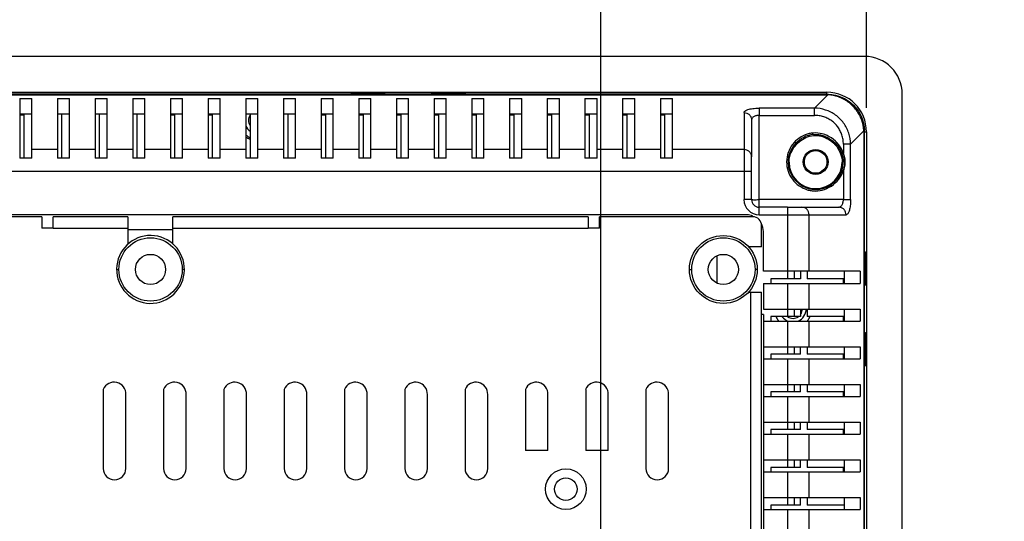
# Model space of a CAD drawing. Header units: inches. Extents: x -137 to 34, y 0 to 22.
# Tile 19 of 37: x 10.2 to 12.77, y 17.06 to 18.37. Entities that reach past the tile are written whole.
import ezdxf

# ---------------------------------------------------------------- set-up
doc = ezdxf.new("R2010")
doc.units = ezdxf.units.IN
doc.header["$LTSCALE"] = 1.87
doc.header["$MEASUREMENT"] = 0
doc.layers.get('0').update_dxf_attribs({"linetype": 'CONTINUOUS'})
doc.layers.add('DIMENSIONS', color=7, linetype='CONTINUOUS')
doc.styles.get("Standard").update_dxf_attribs({"font": 'txt', "width": 0.8})
doc.dimstyles.new('DIMSTYLE_1', dxfattribs={"dimtxt": 0.125, "dimasz": 0.18, "dimexe": 0.18, "dimexo": 0.0625, "dimgap": 0.09, "dimtad": 0, "dimtih": 1, "dimtoh": 1, "dimdec": 1, "dimlfac": 2, "dimzin": 4, "dimdsep": 46, "dimtxsty": 'STANDARD', "dimblk": '_FILLED', "dimblk1": '_FILLED', "dimblk2": '_FILLED', "dimcen": 0.09, "dimadec": 0, "dimazin": 0, "dimtp": 0.1, "dimtm": 0.1, "dimtfac": 1, "dimtdec": 1, "dimtofl": 0, "dimtmove": 0, "dimatfit": 3, "dimldrblk": '_FILLED', "dimfxl": 1, "dimtolj": 1, "dimtzin": 4, "dimarcsym": 0})

# ---------------------------------------------------------------- blocks, each defined once
blk = doc.blocks.new('_FILLED')
at = {"color": 0, "linetype": 'BYBLOCK'}
blk.add_solid([(0, 0), (-1, 0.174), (-1, -0.174)], dxfattribs=at)
blk = doc.blocks.new('*D0')
at = {"layer": 'DIMENSIONS', "color": 2, "linetype": 'CONTINUOUS'}
for p, q in [((6.4717, 18.1597), (6.4717, 19.9005)), ((12.4065, 18.1633), (12.4065, 19.9005)), ((6.4717, 19.7755), (8.7141, 19.7755)), ((12.4065, 19.7755), (10.1641, 19.7755))]:
    blk.add_line(p, q, dxfattribs=at)
at = {"layer": 'DIMENSIONS', "color": 2, "linetype": 'CONTINUOUS', "xscale": 0.18, "yscale": 0.18, "zscale": 0.18, "rotation": 180}
blk.add_blockref('_FILLED', (6.4717, 19.7755), dxfattribs=at)
at = {"layer": 'DIMENSIONS', "color": 2, "linetype": 'CONTINUOUS', "xscale": 0.18, "yscale": 0.18, "zscale": 0.18}
blk.add_blockref('_FILLED', (12.4065, 19.7755), dxfattribs=at)
at = {"layer": 'DIMENSIONS', "color": 2, "linetype": 'CONTINUOUS', "width": 0.8}
for s, p in [('301.5', (8.7766, 19.713)), ('[', (9.4016, 19.713)), ('11.87', (9.5016, 19.713)), (']', (10.0016, 19.713))]:
    blk.add_text(s, height=0.125, dxfattribs=at).set_placement(p)
blk = doc.blocks.new('*D24')
at = {"layer": 'DIMENSIONS', "color": 2, "linetype": 'CONTINUOUS'}
for p, q in [((11.7128, 15.4247), (11.7128, 19.1505)), ((12.4065, 18.1412), (12.4065, 19.1505)), ((11.7128, 19.0255), (11.312, 19.0255)), ((12.4065, 19.0255), (12.7665, 19.0255))]:
    blk.add_line(p, q, dxfattribs=at)
at = {"layer": 'DIMENSIONS', "color": 2, "linetype": 'CONTINUOUS', "xscale": 0.18, "yscale": 0.18, "zscale": 0.18}
blk.add_blockref('_FILLED', (11.7128, 19.0255), dxfattribs=at)
at = {"layer": 'DIMENSIONS', "color": 2, "linetype": 'CONTINUOUS', "xscale": 0.18, "yscale": 0.18, "zscale": 0.18, "rotation": 180}
blk.add_blockref('_FILLED', (12.4065, 19.0255), dxfattribs=at)
at = {"layer": 'DIMENSIONS', "color": 2, "linetype": 'CONTINUOUS', "width": 0.8}
for s, p in [('35.2', (10.1245, 18.963)), ('[', (10.6495, 18.963)), ('1.39', (10.7495, 18.963)), (']', (11.1495, 18.963))]:
    blk.add_text(s, height=0.125, dxfattribs=at).set_placement(p)

msp = doc.modelspace()

# ---------------------------------------------------------------- linework, layer by layer
at = {"color": 6, "linetype": 'CONTINUOUS'}
for p, q in [((12.4017, 18.2755), (6.4765, 18.2755)), ((6.575, 18.1819), (12.3033, 18.1819)), ((12.3033, 18.1771), (6.575, 18.1771)), ((10.195, 18.1654), (10.195, 18.0097)), ((10.195, 18.1654), (10.2265, 18.1654)), ((10.2265, 18.0096), (10.2265, 18.1654)), ((10.2935, 18.1654), (10.2935, 18.0097)), ((10.2935, 18.1654), (10.325, 18.1654)), ((10.325, 18.0096), (10.325, 18.1654)), ((10.3919, 18.1654), (10.3919, 18.0097)), ((10.3919, 18.1654), (10.4234, 18.1654)), ((10.4234, 18.0096), (10.4234, 18.1654)), ((10.4903, 18.1654), (10.4903, 18.0097)), ((10.4903, 18.1654), (10.5218, 18.1654)), ((10.5218, 18.0096), (10.5218, 18.1654)), ((10.5887, 18.1654), (10.5887, 18.0097)), ((10.5887, 18.1654), (10.6202, 18.1654)), ((10.6202, 18.0096), (10.6202, 18.1654)), ((10.6872, 18.1654), (10.6872, 18.0097)), ((10.6872, 18.1654), (10.7187, 18.1654)), ((10.7187, 18.0096), (10.7187, 18.1654)), ((10.7856, 18.1654), (10.7856, 18.0097)), ((10.7856, 18.1654), (10.8171, 18.1654)), ((10.8171, 18.0096), (10.8171, 18.1654)), ((10.884, 18.1654), (10.884, 18.0097)), ((10.884, 18.1654), (10.9155, 18.1654)), ((10.9155, 18.0096), (10.9155, 18.1654)), ((10.9824, 18.1654), (10.9824, 18.0097)), ((10.9824, 18.1654), (11.0139, 18.1654)), ((11.0139, 18.0096), (11.0139, 18.1654)), ((11.0612, 18.1781), (11.0612, 18.1795)), ((11.0612, 18.1795), (11.1498, 18.1795)), ((11.1498, 18.1781), (11.0612, 18.1781)), ((11.0809, 18.1654), (11.0809, 18.0097)), ((11.0809, 18.1654), (11.1124, 18.1654)), ((11.1124, 18.0096), (11.1124, 18.1654)), ((11.1793, 18.1654), (11.1793, 18.0097)), ((11.1793, 18.1654), (11.2108, 18.1654)), ((11.2108, 18.0096), (11.2108, 18.1654)), ((11.2718, 18.1781), (11.2718, 18.1795)), ((11.2718, 18.1795), (11.3604, 18.1795)), ((11.3604, 18.1781), (11.2718, 18.1781)), ((11.2777, 18.1654), (11.2777, 18.0097)), ((11.2777, 18.1654), (11.3092, 18.1654)), ((11.3092, 18.0096), (11.3092, 18.1654)), ((11.3761, 18.1654), (11.3761, 18.0097)), ((11.3761, 18.1654), (11.4076, 18.1654)), ((11.4076, 18.0096), (11.4076, 18.1654)), ((11.4746, 18.1654), (11.4746, 18.0097)), ((11.4746, 18.1654), (11.5061, 18.1654)), ((11.5061, 18.0096), (11.5061, 18.1654)), ((11.573, 18.1654), (11.573, 18.0097)), ((11.573, 18.1654), (11.6045, 18.1654)), ((11.6045, 18.0096), (11.6045, 18.1654)), ((11.6714, 18.1654), (11.6714, 18.0097)), ((11.6714, 18.1654), (11.7029, 18.1654)), ((11.7029, 18.0096), (11.7029, 18.1654)), ((11.7698, 18.1654), (11.7698, 18.0097)), ((11.7698, 18.1654), (11.8013, 18.1654)), ((11.8013, 18.0096), (11.8013, 18.1654)), ((11.8683, 18.1654), (11.8998, 18.1654)), ((11.8683, 18.1654), (11.8683, 18.0097)), ((11.8998, 18.0096), (11.8998, 18.1654)), ((12.5002, 13.7086), (12.5002, 18.1771)), ((10.2265, 18.1243), (10.195, 18.1243)), ((10.2068, 18.1221), (10.195, 18.1221)), ((10.2068, 18.0097), (10.2068, 18.1243)), ((10.325, 18.1243), (10.2935, 18.1243)), ((10.3053, 18.0097), (10.3053, 18.1243)), ((10.4234, 18.1243), (10.3919, 18.1243)), ((10.4037, 18.0097), (10.4037, 18.1243)), ((10.5218, 18.1243), (10.4903, 18.1243)), ((10.5021, 18.0097), (10.5021, 18.1243)), ((10.6202, 18.1243), (10.5887, 18.1243)), ((10.6005, 18.1221), (10.5887, 18.1221)), ((10.6005, 18.0097), (10.6005, 18.1243)), ((10.7187, 18.1243), (10.6872, 18.1243)), ((10.699, 18.1221), (10.6872, 18.1221)), ((10.699, 18.0097), (10.699, 18.1243)), ((10.8171, 18.1243), (10.7856, 18.1243)), ((10.7974, 18.0097), (10.7974, 18.1243)), ((10.9155, 18.1243), (10.884, 18.1243)), ((10.8958, 18.0097), (10.8958, 18.1243)), ((11.0139, 18.1243), (10.9824, 18.1243)), ((10.9943, 18.1221), (10.9824, 18.1221)), ((10.9943, 18.0097), (10.9943, 18.1243)), ((11.1124, 18.1243), (11.0809, 18.1243)), ((11.0927, 18.1221), (11.0809, 18.1221)), ((11.0927, 18.0097), (11.0927, 18.1243)), ((11.2108, 18.1243), (11.1793, 18.1243)), ((11.1911, 18.1221), (11.1793, 18.1221)), ((11.1911, 18.0097), (11.1911, 18.1243)), ((11.3092, 18.1243), (11.2777, 18.1243)), ((11.2895, 18.1221), (11.2777, 18.1221)), ((11.2895, 18.0097), (11.2895, 18.1243)), ((11.4076, 18.1243), (11.3761, 18.1243)), ((11.388, 18.1221), (11.3761, 18.1221)), ((11.388, 18.0097), (11.388, 18.1243)), ((11.5061, 18.1243), (11.4746, 18.1243)), ((11.4864, 18.1221), (11.4746, 18.1221)), ((11.4864, 18.0097), (11.4864, 18.1243)), ((11.6045, 18.1243), (11.573, 18.1243)), ((11.5848, 18.1221), (11.573, 18.1221)), ((11.5848, 18.0097), (11.5848, 18.1243)), ((11.7029, 18.1243), (11.6714, 18.1243)), ((11.6832, 18.1221), (11.6714, 18.1221)), ((11.6832, 18.0097), (11.6832, 18.1243)), ((11.8013, 18.1243), (11.7698, 18.1243)), ((11.7817, 18.1221), (11.7698, 18.1221)), ((11.7817, 18.0097), (11.7817, 18.1243)), ((11.8998, 18.1243), (11.8683, 18.1243)), ((11.8801, 18.1221), (11.8683, 18.1221)), ((11.8801, 18.0097), (11.8801, 18.1243)), ((12.1261, 17.8819), (12.1261, 18.1215)), ((12.4017, 13.807), (12.4017, 18.0786)), ((12.4065, 18.0787), (12.4065, 13.807)), ((10.2935, 18.0321), (10.2265, 18.0321)), ((10.3919, 18.0321), (10.325, 18.0321)), ((10.4903, 18.0321), (10.4234, 18.0321)), ((10.5887, 18.0321), (10.5218, 18.0321)), ((10.6872, 18.0321), (10.6202, 18.0321)), ((10.7856, 18.0321), (10.7187, 18.0321)), ((10.884, 18.0321), (10.8171, 18.0321)), ((10.9824, 18.0321), (10.9155, 18.0321)), ((11.0809, 18.0321), (11.0139, 18.0321)), ((11.1793, 18.0321), (11.1124, 18.0321)), ((11.2777, 18.0321), (11.2108, 18.0321)), ((11.3761, 18.0321), (11.3092, 18.0321)), ((11.4746, 18.0321), (11.4076, 18.0321)), ((11.573, 18.0321), (11.5061, 18.0321)), ((11.6714, 18.0321), (11.6045, 18.0321)), ((11.7698, 18.0321), (11.7029, 18.0321)), ((11.8683, 18.0321), (11.8013, 18.0321)), ((12.0868, 18.0321), (11.8998, 18.0321)), ((12.3462, 18.0461), (12.3462, 18.0224)), ((12.3651, 17.9017), (12.3651, 18.046)), ((10.2265, 18.0097), (10.195, 18.0097)), ((10.325, 18.0097), (10.2935, 18.0097)), ((10.4234, 18.0097), (10.3919, 18.0097)), ((10.5218, 18.0097), (10.4903, 18.0097)), ((10.6202, 18.0097), (10.5887, 18.0097)), ((10.7187, 18.0097), (10.6872, 18.0097)), ((10.8171, 18.0097), (10.7856, 18.0097)), ((10.9155, 18.0097), (10.884, 18.0097)), ((11.0139, 18.0097), (10.9824, 18.0097)), ((11.1124, 18.0097), (11.0809, 18.0097)), ((11.2108, 18.0097), (11.1793, 18.0097)), ((11.3092, 18.0097), (11.2777, 18.0097)), ((11.4076, 18.0097), (11.3761, 18.0097)), ((11.5061, 18.0097), (11.4746, 18.0097)), ((11.6045, 18.0097), (11.573, 18.0097)), ((11.7029, 18.0097), (11.6714, 18.0097)), ((11.8013, 18.0097), (11.7698, 18.0097)), ((11.8998, 18.0097), (11.8683, 18.0097)), ((12.1065, 17.9755), (12.1065, 18.0132)), ((6.7915, 17.9755), (12.1065, 17.9755)), ((12.3462, 17.9773), (12.3462, 17.9015)), ((12.3462, 17.9015), (12.1261, 17.9015)), ((12.2002, 17.8818), (12.2379, 17.8818)), ((10.2529, 17.857), (10.1643, 17.857)), ((12.0939, 17.8619), (10.1647, 17.8619)), ((10.2529, 17.857), (10.2529, 17.8274)), ((10.2824, 17.8274), (10.2824, 17.857)), ((10.4773, 17.857), (10.2824, 17.857)), ((10.4773, 17.857), (10.4773, 17.785)), ((10.5954, 17.7855), (10.5954, 17.857)), ((11.6801, 17.857), (10.5954, 17.857)), ((11.6801, 17.857), (11.6801, 17.8274)), ((12.1092, 17.857), (11.7096, 17.857)), ((11.7096, 17.8274), (11.7096, 17.857)), ((10.2824, 17.8274), (10.2529, 17.8274)), ((10.5954, 17.8225), (10.4773, 17.8225)), ((11.7096, 17.8274), (11.6801, 17.8274)), ((12.1328, 17.7782), (12.1328, 17.8334)), ((12.1372, 17.7145), (12.1372, 17.8186)), ((12.1328, 17.7782), (12.098, 17.7782)), ((12.0167, 17.6837), (12.0167, 17.7551)), ((12.4028, 17.7657), (12.4041, 17.7657)), ((12.4028, 17.6771), (12.4028, 17.7657)), ((12.4041, 17.7657), (12.4041, 17.6771)), ((12.3901, 17.7145), (12.1372, 17.7145)), ((12.2342, 17.6948), (12.1568, 17.6948)), ((12.1568, 17.6948), (12.1568, 17.683)), ((12.2342, 17.7145), (12.2342, 17.6948)), ((12.2513, 17.7145), (12.2513, 17.6948)), ((12.349, 17.6948), (12.2513, 17.6948)), ((12.3467, 17.683), (12.3467, 17.6948)), ((12.349, 17.683), (12.349, 17.7145)), ((12.3901, 17.7145), (12.3901, 17.683)), ((12.1372, 17.683), (12.3901, 17.683)), ((12.1372, 17.683), (12.1372, 17.616)), ((12.0985, 17.6601), (12.1328, 17.6601)), ((12.1372, 17.616), (12.3901, 17.616)), ((12.2342, 17.616), (12.2342, 17.5963)), ((12.2513, 17.616), (12.2513, 17.5963)), ((12.349, 17.5845), (12.349, 17.616)), ((12.3901, 17.616), (12.3901, 17.5845)), ((12.1372, 17.602), (12.1328, 17.602)), ((12.1372, 17.602), (12.1372, 16.6286)), ((12.2342, 17.5963), (12.1568, 17.5963)), ((12.1568, 17.5963), (12.1568, 17.5845)), ((12.349, 17.5963), (12.2513, 17.5963)), ((12.3467, 17.5845), (12.3467, 17.5963)), ((12.1372, 17.5845), (12.3901, 17.5845)), ((12.4028, 17.5551), (12.4041, 17.5551)), ((12.4028, 17.4665), (12.4028, 17.5551)), ((12.4041, 17.5551), (12.4041, 17.4665)), ((12.1372, 17.5176), (12.3901, 17.5176)), ((12.2342, 17.4979), (12.2342, 17.5176)), ((12.2513, 17.5176), (12.2513, 17.4979)), ((12.349, 17.4861), (12.349, 17.5176)), ((12.3901, 17.5176), (12.3901, 17.4861)), ((12.2342, 17.4979), (12.1568, 17.4979)), ((12.1568, 17.4979), (12.1568, 17.4861)), ((12.349, 17.4979), (12.2513, 17.4979)), ((12.3467, 17.4861), (12.3467, 17.4979)), ((12.1372, 17.4861), (12.3901, 17.4861)), ((12.1372, 17.4192), (12.3901, 17.4192)), ((12.2342, 17.3995), (12.2342, 17.4192)), ((12.2513, 17.4192), (12.2513, 17.3995)), ((12.349, 17.3877), (12.349, 17.4192)), ((12.3901, 17.4192), (12.3901, 17.3877)), ((10.4133, 17.4062), (10.4133, 17.1995)), ((10.4724, 17.1995), (10.4724, 17.3928)), ((10.5708, 17.4062), (10.5708, 17.1995)), ((10.6299, 17.1995), (10.6299, 17.3928)), ((10.7283, 17.4062), (10.7283, 17.1995)), ((10.7874, 17.1995), (10.7874, 17.3928)), ((10.8858, 17.4062), (10.8858, 17.1995)), ((10.9448, 17.1995), (10.9448, 17.3928)), ((11.0433, 17.4062), (11.0433, 17.1995)), ((11.1023, 17.1995), (11.1023, 17.3928)), ((11.2007, 17.4062), (11.2007, 17.1995)), ((11.2598, 17.1995), (11.2598, 17.3928)), ((11.3582, 17.4062), (11.3582, 17.1995)), ((11.4173, 17.1995), (11.4173, 17.3928)), ((11.5157, 17.4062), (11.5157, 17.2466)), ((11.5748, 17.2466), (11.5748, 17.3928)), ((11.6732, 17.4062), (11.6732, 17.2466)), ((11.7322, 17.2466), (11.7322, 17.3928)), ((11.8307, 17.4062), (11.8307, 17.1995)), ((11.8897, 17.1995), (11.8897, 17.3928)), ((12.1372, 17.3877), (12.3901, 17.3877)), ((12.2342, 17.3995), (12.1568, 17.3995)), ((12.1568, 17.3995), (12.1568, 17.3877)), ((12.349, 17.3995), (12.2513, 17.3995)), ((12.3467, 17.3877), (12.3467, 17.3995)), ((12.1372, 17.3208), (12.3901, 17.3208)), ((12.2342, 17.3011), (12.2342, 17.3208)), ((12.2513, 17.3208), (12.2513, 17.3011)), ((12.349, 17.2893), (12.349, 17.3208)), ((12.3901, 17.3208), (12.3901, 17.2893)), ((12.1372, 17.2893), (12.3901, 17.2893)), ((12.2342, 17.3011), (12.1568, 17.3011)), ((12.1568, 17.3011), (12.1568, 17.2893)), ((12.349, 17.3011), (12.2513, 17.3011)), ((12.3467, 17.2893), (12.3467, 17.3011)), ((11.5748, 17.2466), (11.5157, 17.2466)), ((11.7322, 17.2466), (11.6732, 17.2466)), ((12.1372, 17.2223), (12.3901, 17.2223)), ((12.2342, 17.2026), (12.2342, 17.2223)), ((12.2513, 17.2223), (12.2513, 17.2026)), ((12.349, 17.1908), (12.349, 17.2223)), ((12.3901, 17.2223), (12.3901, 17.1908)), ((12.1372, 17.1908), (12.3901, 17.1908)), ((12.2342, 17.2026), (12.1568, 17.2026)), ((12.1568, 17.2026), (12.1568, 17.1908)), ((12.349, 17.2026), (12.2513, 17.2026)), ((12.3467, 17.1929), (12.3467, 17.2026)), ((12.349, 17.1929), (12.3467, 17.1929)), ((12.1372, 17.1239), (12.3901, 17.1239)), ((12.2342, 17.1042), (12.1568, 17.1042)), ((12.1568, 17.1042), (12.1568, 17.0924)), ((12.2342, 17.1042), (12.2342, 17.1239)), ((12.2513, 17.1239), (12.2513, 17.1042)), ((12.349, 17.1042), (12.2513, 17.1042)), ((12.349, 17.0924), (12.349, 17.1239)), ((12.3901, 17.1239), (12.3901, 17.0924)), ((12.1372, 17.0924), (12.3901, 17.0924))]:
    msp.add_line(p, q, dxfattribs=at)
at = {"color": 9, "linetype": 'CONTINUOUS'}
for p, q in [((12.3033, 18.1754), (12.3033, 18.1819)), ((6.575, 18.1754), (12.3033, 18.1754)), ((12.2707, 18.1404), (12.3057, 18.1754)), ((12.1261, 18.1404), (12.1261, 18.1215)), ((12.2707, 18.1404), (12.1262, 18.1404)), ((12.2707, 18.1215), (12.2707, 18.1404)), ((12.0868, 18.1287), (12.0868, 17.9015)), ((12.1065, 18.1098), (12.1065, 18.0132)), ((12.1261, 18.1215), (12.2707, 18.1215)), ((12.4001, 18.081), (12.3651, 18.046)), ((12.4001, 18.0786), (12.4065, 18.0787)), ((12.4001, 18.0786), (12.4001, 13.807)), ((12.1065, 17.9015), (12.1065, 17.9755)), ((12.2044, 17.9998), (12.2019, 17.9999)), ((12.3457, 17.9999), (12.3431, 17.9998)), ((12.1065, 17.9015), (12.0868, 17.9015)), ((12.2002, 17.8818), (12.1261, 17.8818)), ((12.1261, 17.8621), (12.1261, 17.8818)), ((12.2002, 17.8818), (12.2002, 17.6948)), ((12.2379, 17.8818), (12.3345, 17.8818)), ((12.1261, 17.8621), (12.3534, 17.8621)), ((12.2568, 17.7145), (12.2568, 17.8621)), ((10.2824, 17.8274), (10.4773, 17.8274)), ((10.5954, 17.8274), (11.6801, 17.8274)), ((10.4481, 17.7193), (10.454, 17.7193)), ((10.6253, 17.7193), (10.6194, 17.7193)), ((11.9442, 17.7193), (11.9501, 17.7193)), ((12.1214, 17.7193), (12.1154, 17.7193)), ((12.219, 17.6948), (12.219, 17.7145)), ((12.2002, 17.683), (12.2002, 17.5963)), ((12.2568, 17.616), (12.2568, 17.683)), ((12.1033, 17.6601), (12.1033, 16.5696)), ((12.1328, 16.5696), (12.1328, 17.6601)), ((12.219, 17.5963), (12.219, 17.616)), ((12.2002, 17.5845), (12.2002, 17.4979)), ((12.2568, 17.5176), (12.2568, 17.5845)), ((12.219, 17.4979), (12.219, 17.5176)), ((12.2002, 17.4861), (12.2002, 17.3995)), ((12.2568, 17.4192), (12.2568, 17.4861)), ((12.219, 17.3995), (12.219, 17.4192)), ((12.2002, 17.3877), (12.2002, 17.3011)), ((12.2568, 17.3208), (12.2568, 17.3877)), ((12.219, 17.3011), (12.219, 17.3208)), ((12.2002, 17.2893), (12.2002, 17.2026)), ((12.2568, 17.2223), (12.2568, 17.2893)), ((12.219, 17.2026), (12.219, 17.2223)), ((12.2002, 17.1908), (12.2002, 17.1042)), ((12.2568, 17.1239), (12.2568, 17.1908)), ((12.219, 17.1042), (12.219, 17.1239)), ((12.2002, 17.0924), (12.2002, 17.0058)), ((12.2568, 17.0255), (12.2568, 17.0924))]:
    msp.add_line(p, q, dxfattribs=at)
at = {"color": 6, "linetype": 'CONTINUOUS'}
for centre, radius in [((12.2738, 17.9999), 0.0325), ((12.2738, 17.9999), 0.0295), ((12.0328, 17.7193), 0.0886), ((10.5367, 17.7193), 0.0394), ((12.0328, 17.7193), 0.0394), ((11.6216, 17.1459), 0.0531), ((11.6216, 17.1459), 0.0295)]:
    msp.add_circle(centre, radius, dxfattribs=at)
at = {"color": 9, "linetype": 'CONTINUOUS'}
for centre in [(10.5367, 17.7193), (12.0328, 17.7193)]:
    msp.add_circle(centre, 0.0827, dxfattribs=at)
at = {"color": 6, "linetype": 'CONTINUOUS'}
for centre, radius, start, end in [((12.4017, 18.1771), 0.0984, 0, 90), ((12.3033, 18.0787), 0.1032, 0, 90), ((10.8171, 18.1082), 0.0246, 144.6419, 215.3581), ((10.8171, 18.1082), 0.0344, 202.7452, 234.4108), ((10.8171, 18.1082), 0.0492, 229.4894, 246.0763), ((10.8171, 18.1082), 0.053, 232.9419, 247.8615), ((12.2738, 17.9999), 0.0719, 180.0014, 265.2629), ((12.2738, 17.9999), 0.0694, 180.1796, 359.8498), ((12.0939, 17.8186), 0.0433, 68.0077, 90), ((12.1092, 17.8334), 0.0236, 0, 90), ((12.0939, 17.8186), 0.0433, 0, 27.3329), ((10.5367, 17.7193), 0.0886, 359.141, 358.8203), ((12.2147, 17.6161), 0.0344, 292.7025, 360), ((12.2147, 17.6161), 0.0246, 323.8407, 360), ((12.2147, 17.6161), 0.0492, 203.905, 219.9104), ((12.2147, 17.6161), 0.0344, 215.7741, 247.7629), ((12.2147, 17.6161), 0.0246, 234.9045, 305.0955), ((12.2147, 17.6161), 0.0492, 320.0487, 336.1028), ((10.4417, 17.3942), 0.0308, 357.5454, 156.9845), ((10.5991, 17.3942), 0.0308, 357.5454, 156.9845), ((10.7566, 17.3942), 0.0308, 357.5454, 156.9845), ((10.9141, 17.3942), 0.0308, 357.5454, 156.9845), ((11.0716, 17.3942), 0.0308, 357.5454, 156.9845), ((11.2291, 17.3942), 0.0308, 357.5454, 156.9845), ((11.3865, 17.3942), 0.0308, 357.5454, 156.9845), ((11.544, 17.3942), 0.0308, 357.5454, 156.9845), ((11.7015, 17.3942), 0.0308, 357.5454, 156.9845), ((11.859, 17.3942), 0.0308, 357.5454, 156.9845), ((10.4429, 17.1995), 0.0295, 180, 360), ((10.6004, 17.1995), 0.0295, 180, 360), ((10.7578, 17.1995), 0.0295, 180, 360), ((10.9153, 17.1995), 0.0295, 180, 360), ((11.0728, 17.1995), 0.0295, 180, 360), ((11.2303, 17.1995), 0.0295, 180, 360), ((11.3878, 17.1995), 0.0295, 180, 360), ((11.8602, 17.1995), 0.0295, 180, 360)]:
    msp.add_arc(centre, radius, start, end, dxfattribs=at)
at = {"color": 7, "linetype": 'CONTINUOUS'}
msp.add_arc((12.2738, 17.9999), 0.0719, 265.2629, 342.7219, dxfattribs=at)
at = {"color": 9, "linetype": 'CONTINUOUS'}
for radius, start, end in [(0.0394, 180.0013, 269.9977), (0.0197, 180, 270.0006)]:
    msp.add_arc((12.1261, 17.9015), radius, start, end, dxfattribs=at)
at = {"color": 6, "linetype": 'CONTINUOUS'}
for points in [[(12.3033, 18.177), (12.3042, 18.177), (12.305, 18.177), (12.3059, 18.177)], [(12.3059, 18.177), (12.3064, 18.177), (12.3068, 18.1769), (12.3073, 18.1769)], [(12.4017, 18.0813), (12.4016, 18.0817), (12.4016, 18.0822), (12.4016, 18.0826)], [(12.4017, 18.0786), (12.4017, 18.0795), (12.4017, 18.0804), (12.4017, 18.0813)], [(12.3391, 18.0207), (12.3415, 18.0139), (12.343, 18.0068), (12.3431, 17.9997)]]:
    msp.add_open_spline(points, degree=3, dxfattribs=at)
at = {"color": 9, "linetype": 'CONTINUOUS'}
for points, knots in [([(12.3057, 18.1754), (12.3052, 18.1754), (12.3044, 18.1754), (12.3036, 18.1754), (12.3033, 18.1754)], [0, 0, 0, 0, 0.668347, 1, 1, 1, 1]), ([(12.4, 18.0822), (12.3993, 18.0915), (12.3951, 18.1103), (12.3812, 18.1362), (12.36, 18.1572), (12.3343, 18.1706), (12.3159, 18.1746), (12.3069, 18.1753)], [0, 0, 0, 0, 0.19426, 0.399737, 0.609068, 0.81156, 1, 1, 1, 1]), ([(12.0868, 18.1287), (12.0867, 18.1303), (12.0902, 18.1343), (12.0982, 18.1372), (12.1108, 18.1399), (12.1206, 18.1403), (12.1262, 18.1404)], [0, 0, 0, 0, 0.112718, 0.313987, 0.606849, 1, 1, 1, 1]), ([(12.3651, 18.046), (12.3649, 18.056), (12.3617, 18.0758), (12.348, 18.1025), (12.3268, 18.1236), (12.3002, 18.137), (12.2806, 18.1403), (12.2707, 18.1404)], [0, 0, 0, 0, 0.201866, 0.402063, 0.602341, 0.798973, 1, 1, 1, 1]), ([(12.0868, 18.1287), (12.0893, 18.1287), (12.0945, 18.1278), (12.101, 18.1236), (12.1054, 18.1173), (12.1065, 18.1123), (12.1065, 18.1099)], [0, 0, 0, 0, 0.255889, 0.507148, 0.754482, 1, 1, 1, 1]), ([(12.1261, 18.1215), (12.1248, 18.1215), (12.1221, 18.1213), (12.1182, 18.1206), (12.1146, 18.1194), (12.1114, 18.1177), (12.1088, 18.1155), (12.107, 18.1128), (12.1066, 18.1108), (12.1066, 18.1098)], [0, 0, 0, 0, 0.16218, 0.322089, 0.476516, 0.622449, 0.758055, 0.881807, 1, 1, 1, 1]), ([(12.3462, 18.0461), (12.3462, 18.0502), (12.3456, 18.0585), (12.3427, 18.0704), (12.3381, 18.0815), (12.332, 18.0914), (12.3247, 18.1), (12.316, 18.1074), (12.306, 18.1135), (12.2948, 18.1181), (12.2829, 18.1209), (12.2747, 18.1215), (12.2707, 18.1215)], [0, 0, 0, 0, 0.103558, 0.207165, 0.308384, 0.405307, 0.499413, 0.593913, 0.691693, 0.794062, 0.898112, 1, 1, 1, 1]), ([(12.4001, 18.0786), (12.4001, 18.0792), (12.4001, 18.08), (12.4001, 18.0807), (12.4, 18.081)], [0, 0, 0, 0, 0.666977, 1, 1, 1, 1]), ([(12.2678, 18.0716), (12.2634, 18.0712), (12.2547, 18.0695), (12.2383, 18.0628), (12.2204, 18.049), (12.2081, 18.0301), (12.2028, 18.0132), (12.2019, 18.0043), (12.2019, 17.9999)], [0, 0, 0, 0, 0.125012, 0.250006, 0.499994, 0.749983, 0.874977, 1, 1, 1, 1]), ([(12.2675, 18.0754), (12.2657, 18.0753), (12.2621, 18.0749), (12.2568, 18.0739), (12.2534, 18.073), (12.2517, 18.0724)], [0, 0, 0, 0, 0.339678, 0.672468, 1, 1, 1, 1]), ([(12.3462, 18.0224), (12.3434, 18.0304), (12.3351, 18.0458), (12.3158, 18.0636), (12.2924, 18.0745), (12.2754, 18.0762), (12.2675, 18.0754)], [0, 0, 0, 0, 0.248975, 0.507518, 0.764584, 1, 1, 1, 1]), ([(12.2678, 18.0716), (12.2714, 18.0718), (12.2787, 18.0718), (12.2898, 18.0699), (12.3012, 18.066), (12.3123, 18.06), (12.3225, 18.0521), (12.3312, 18.0427), (12.3379, 18.0323), (12.3411, 18.0249), (12.3424, 18.0212)], [0, 0, 0, 0, 0.110796, 0.226064, 0.349827, 0.481913, 0.61713, 0.750235, 0.87841, 1, 1, 1, 1]), ([(12.3424, 17.9785), (12.3426, 17.9791), (12.343, 17.9802), (12.3433, 17.9814), (12.3434, 17.9819)], [0, 0, 0, 0, 0.494006, 1, 1, 1, 1]), ([(12.3439, 17.9837), (12.3443, 17.9855), (12.3449, 17.9889), (12.3453, 17.9924), (12.3455, 17.9942)], [0, 0, 0, 0, 0.505222, 1, 1, 1, 1]), ([(12.3504, 17.9999), (12.3497, 17.9999), (12.3481, 17.9999), (12.3465, 17.9999), (12.3457, 17.9999)], [0, 0, 0, 0, 0.47645, 1, 1, 1, 1]), ([(12.2517, 17.9273), (12.2534, 17.9268), (12.2568, 17.9259), (12.2621, 17.9249), (12.2657, 17.9245), (12.2675, 17.9243)], [0, 0, 0, 0, 0.327701, 0.660485, 1, 1, 1, 1]), ([(12.2675, 17.9243), (12.2753, 17.9236), (12.2922, 17.9253), (12.3075, 17.9323), (12.3148, 17.9371)], [0, 0, 0, 0, 0.475162, 1, 1, 1, 1]), ([(12.3345, 17.8819), (12.3355, 17.8819), (12.3375, 17.8823), (12.3402, 17.8842), (12.3424, 17.8868), (12.3441, 17.89), (12.3453, 17.8936), (12.346, 17.8975), (12.3462, 17.9002), (12.3462, 17.9015)], [0, 0, 0, 0, 0.119216, 0.24307, 0.378908, 0.526053, 0.681884, 0.841534, 1, 1, 1, 1]), ([(12.3651, 17.9017), (12.3651, 17.8995), (12.365, 17.8951), (12.3645, 17.8887), (12.3637, 17.8825), (12.3626, 17.8768), (12.3612, 17.8719), (12.3596, 17.8678), (12.3577, 17.8647), (12.3558, 17.8627), (12.3541, 17.8621), (12.3534, 17.8621)], [0, 0, 0, 0, 0.154545, 0.304198, 0.448931, 0.583635, 0.703677, 0.805616, 0.887597, 0.950403, 1, 1, 1, 1]), ([(12.2568, 17.8621), (12.2568, 17.8646), (12.2558, 17.8696), (12.2518, 17.8762), (12.2456, 17.8807), (12.2404, 17.8818), (12.2379, 17.8818)], [0, 0, 0, 0, 0.250884, 0.497138, 0.74797, 1, 1, 1, 1]), ([(12.3534, 17.8621), (12.3534, 17.8645), (12.3525, 17.8696), (12.3484, 17.8762), (12.342, 17.8807), (12.337, 17.8818), (12.3346, 17.8818)], [0, 0, 0, 0, 0.241054, 0.501304, 0.760043, 1, 1, 1, 1])]:
    msp.add_open_spline(points, degree=3, knots=knots, dxfattribs=at)
for points in [[(12.3057, 18.1754), (12.306, 18.1759), (12.3062, 18.1768), (12.3068, 18.1768)], [(12.3069, 18.1753), (12.3065, 18.1753), (12.3061, 18.1753), (12.3057, 18.1754)], [(12.3068, 18.1768), (12.3069, 18.1768), (12.307, 18.1768), (12.3071, 18.1767)], [(12.4, 18.081), (12.4, 18.0814), (12.4, 18.0818), (12.4, 18.0822)], [(12.4001, 18.081), (12.4006, 18.0813), (12.4015, 18.0815), (12.4015, 18.0821)], [(12.4015, 18.0821), (12.4015, 18.0822), (12.4014, 18.0823), (12.4014, 18.0824)], [(12.3341, 17.955), (12.3393, 17.9617), (12.3434, 17.9693), (12.3462, 17.9773)], [(12.3434, 17.9819), (12.3436, 17.9825), (12.3437, 17.9831), (12.3439, 17.9837)], [(12.3455, 17.9942), (12.3456, 17.9961), (12.3457, 17.998), (12.3457, 17.9999)], [(12.3148, 17.9371), (12.3221, 17.942), (12.3287, 17.948), (12.3341, 17.955)]]:
    msp.add_open_spline(points, degree=3, dxfattribs=at)
at = {"color": 6, "linetype": 'CONTINUOUS'}
for points, knots in [([(12.3073, 18.1769), (12.3317, 18.1758), (12.3797, 18.155), (12.4005, 18.107), (12.4016, 18.0826)], [0, 0, 0, 0, 0.5, 1, 1, 1, 1]), ([(12.2517, 18.0724), (12.2444, 18.07), (12.23, 18.0632), (12.2125, 18.0466), (12.2007, 18.0249), (12.1967, 18.0004), (12.2004, 17.9757), (12.212, 17.9538), (12.2296, 17.9368), (12.2443, 17.9298), (12.2517, 17.9273)], [0, 0, 0, 0, 0.11953, 0.244622, 0.369693, 0.497405, 0.625241, 0.751072, 0.877838, 1, 1, 1, 1]), ([(12.2194, 18.0406), (12.2239, 18.0465), (12.2342, 18.0564), (12.2527, 18.0664), (12.2732, 18.0706), (12.2941, 18.0668), (12.3066, 18.0601), (12.3123, 18.056)], [0, 0, 0, 0, 0.212199, 0.402087, 0.599296, 0.799473, 1, 1, 1, 1]), ([(12.3123, 18.056), (12.3186, 18.0515), (12.3294, 18.0409), (12.3366, 18.0275), (12.3391, 18.0207)], [0, 0, 0, 0, 0.51448, 1, 1, 1, 1]), ([(12.1065, 18.0132), (12.1065, 18.0156), (12.1055, 18.0206), (12.101, 18.027), (12.0943, 18.0312), (12.0892, 18.0321), (12.0868, 18.0321)], [0, 0, 0, 0, 0.233339, 0.493603, 0.757939, 1, 1, 1, 1]), ([(12.2045, 17.9997), (12.2046, 18.0045), (12.2059, 18.0141), (12.211, 18.028), (12.2163, 18.0366), (12.2194, 18.0406)], [0, 0, 0, 0, 0.32487, 0.65082, 1, 1, 1, 1]), ([(12.3646, 18.046), (12.364, 18.046), (12.3626, 18.0461), (12.3601, 18.0461), (12.3572, 18.0461), (12.3538, 18.0461), (12.3501, 18.0461), (12.3475, 18.0461), (12.3461, 18.0461)], [0, 0, 0, 0, 0.099287, 0.232111, 0.393711, 0.579198, 0.78334, 1, 1, 1, 1]), ([(12.3424, 18.0212), (12.343, 18.0216), (12.3443, 18.0218), (12.3456, 18.0222), (12.3462, 18.0224)], [0, 0, 0, 0, 0.526989, 1, 1, 1, 1]), ([(12.3462, 17.9773), (12.3456, 17.9775), (12.3443, 17.978), (12.343, 17.9783), (12.3424, 17.9786)], [0, 0, 0, 0, 0.465354, 1, 1, 1, 1]), ([(12.1066, 17.9015), (12.1081, 17.9022), (12.1122, 17.901), (12.1186, 17.9016), (12.1235, 17.9015), (12.1261, 17.9015)], [0, 0, 0, 0, 0.253254, 0.593904, 1, 1, 1, 1]), ([(12.3461, 17.9015), (12.3475, 17.9015), (12.3501, 17.9015), (12.3538, 17.9015), (12.3572, 17.9015), (12.3601, 17.9015), (12.3625, 17.9015), (12.364, 17.9015), (12.3646, 17.9015)], [0, 0, 0, 0, 0.216834, 0.420838, 0.606103, 0.76755, 0.900424, 1, 1, 1, 1])]:
    msp.add_open_spline(points, degree=3, knots=knots, dxfattribs=at)
at = {"color": 7, "linetype": 'CONTINUOUS'}
for points in [[(12.3437, 18.014), (12.3432, 18.0163), (12.3425, 18.0187), (12.3417, 18.021)], [(12.3425, 18.0212), (12.3431, 18.019), (12.3437, 18.0167), (12.3442, 18.0144)], [(12.345, 18.0069), (12.3447, 18.0093), (12.3443, 18.0116), (12.3437, 18.014)], [(12.3442, 18.0144), (12.3447, 18.012), (12.3451, 18.0097), (12.3453, 18.0073)], [(12.3456, 17.9999), (12.3455, 18.0022), (12.3453, 18.0046), (12.345, 18.0069)], [(12.3453, 18.0073), (12.3456, 18.0048), (12.3457, 18.0023), (12.3457, 17.9999)], [(12.3461, 18.0224), (12.347, 18.0201), (12.3478, 18.0177), (12.3484, 18.0152)], [(12.3485, 18.0153), (12.3479, 18.0177), (12.3471, 18.0201), (12.3462, 18.0224)], [(12.3484, 18.0152), (12.349, 18.0128), (12.3494, 18.0102), (12.3497, 18.0077)], [(12.35, 18.0078), (12.3496, 18.0103), (12.3491, 18.0128), (12.3485, 18.0153)], [(12.3497, 18.0077), (12.35, 18.0051), (12.3502, 18.0025), (12.3502, 17.9999)], [(12.3504, 17.9999), (12.3504, 18.0025), (12.3503, 18.0051), (12.35, 18.0078)], [(12.3424, 17.9786), (12.341, 17.9743), (12.3391, 17.9701), (12.3369, 17.9662)], [(12.3478, 17.9825), (12.3473, 17.9808), (12.3468, 17.979), (12.3461, 17.9773)], [(12.3462, 17.9773), (12.3471, 17.9797), (12.3479, 17.982), (12.3485, 17.9845)], [(12.3484, 17.9845), (12.3482, 17.9838), (12.348, 17.9832), (12.3478, 17.9825)], [(12.3497, 17.992), (12.3494, 17.9895), (12.349, 17.987), (12.3484, 17.9845)], [(12.3485, 17.9845), (12.3491, 17.987), (12.3496, 17.9895), (12.35, 17.992)], [(12.3502, 17.9999), (12.3502, 17.9973), (12.3501, 17.9946), (12.3497, 17.992)], [(12.35, 17.992), (12.3503, 17.9946), (12.3504, 17.9973), (12.3504, 17.9999)], [(12.3287, 17.9546), (12.3255, 17.9508), (12.3219, 17.9474), (12.318, 17.9443)], [(12.3369, 17.9662), (12.3345, 17.962), (12.3318, 17.9582), (12.3287, 17.9546)], [(12.2847, 17.929), (12.2791, 17.9281), (12.2734, 17.9278), (12.2678, 17.9282)], [(12.3018, 17.9344), (12.2963, 17.9319), (12.2906, 17.9301), (12.2847, 17.929)], [(12.318, 17.9443), (12.313, 17.9404), (12.3076, 17.937), (12.3018, 17.9344)]]:
    msp.add_open_spline(points, degree=3, dxfattribs=at)

# ---------------------------------------------------------------- dimensions: what is measured, and where the dimension line sits
at = {"layer": 'DIMENSIONS', "color": 2, "linetype": 'CONTINUOUS'}
for base, p1, p2, picture, middle in [((12.4065, 19.7755), (6.4717, 18.1597), (12.4065, 18.1633), '*D0', (9.4391, 19.7755)), ((12.4065, 19.0255), (11.7128, 15.4247), (12.4065, 18.1412), '*D24', (10.687, 19.0255))]:
    dim = msp.add_linear_dim(base=base, p1=p1, p2=p2, dimstyle='DIMSTYLE_1', dxfattribs=at)
    dim.commit()
    dim.dimension.update_dxf_attribs({"geometry": picture, "text_midpoint": middle, "dimtype": 160})

doc.saveas('drawing.dxf')
